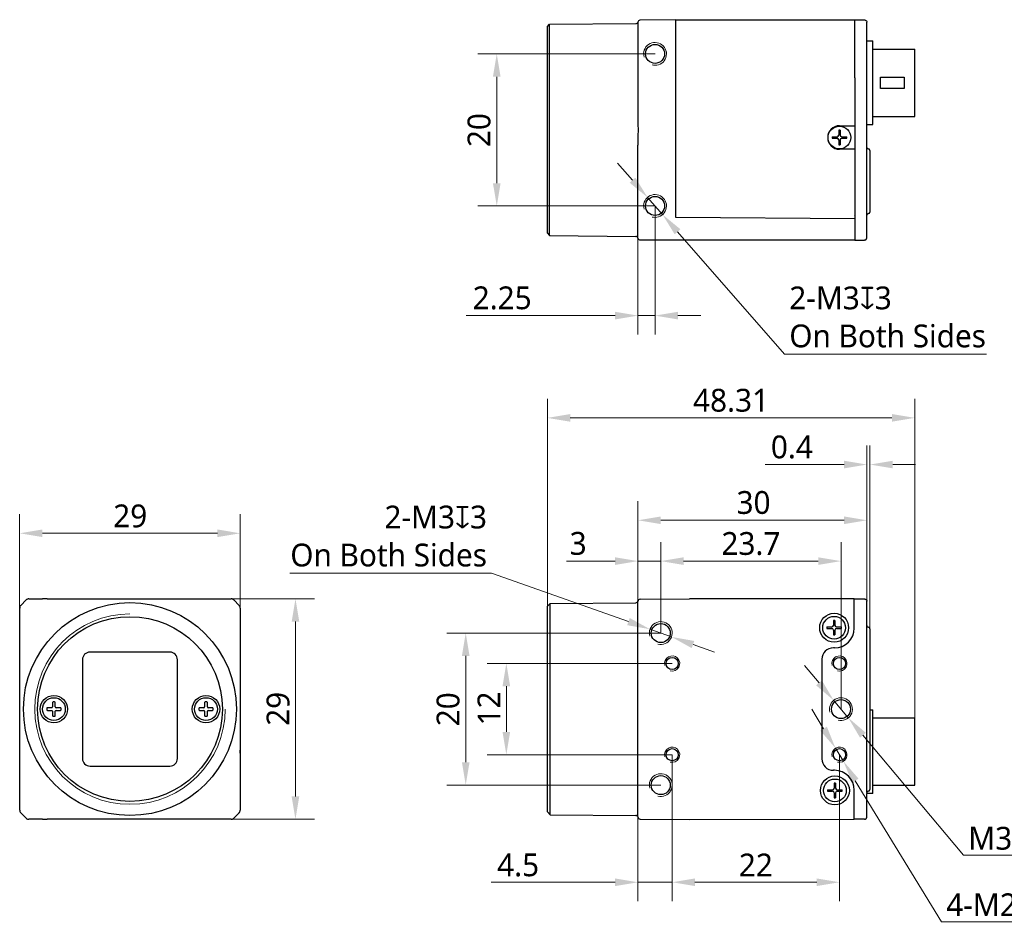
# Model space of a CAD drawing. Header units: millimetres. Extents: x 841 to 1038, y 369 to 494.
# Tile 1 of 2: x 841 to 971, y 375 to 494. Entities that reach past the tile are written whole.
import ezdxf

# ---------------------------------------------------------------- set-up
doc = ezdxf.new("R2010")
doc.units = ezdxf.units.MM
doc.header["$LTSCALE"] = 16.335
doc.header["$PDMODE"] = 3
doc.header["$PDSIZE"] = 8
doc.layers.get('0').update_dxf_attribs({"linetype": 'CONTINUOUS'})
doc.layers.get('Defpoints').update_dxf_attribs({"linetype": 'CONTINUOUS'})
for name, color, linetype in [('00_COMPONENTS', 7, 'CONTINUOUS'), ('51__DRAFT_DIMS', 7, 'CONTINUOUS'), ('ASM_DXF_DIMENSION', 7, 'CONTINUOUS'), ('D-01-35-26-0DXF_CONTINUOUS_LINE', 7, 'CONTINUOUS'), ('D-01-36-26-0DXF_CONTINUOUS_LINE', 7, 'CONTINUOUS')]:
    doc.layers.add(name, color=color, linetype=linetype)
doc.layers.add('AM_5', color=3, linetype='CONTINUOUS', lineweight=25)
doc.styles.get("Standard").update_dxf_attribs({"font": 'Roboto-Regular.ttf'})
doc.dimstyles.new('DIMSTYLE_1', dxfattribs={"dimtxt": 3, "dimasz": 3, "dimexe": 2.5, "dimexo": 0, "dimgap": 0.75, "dimtad": 1, "dimdsep": 46, "dimtxsty": 'STANDARD', "dimblk": '_FILLED', "dimcen": 0.09, "dimclrd": 8, "dimclre": 8, "dimclrt": 7, "dimadec": 0, "dimazin": 0, "dimtp": 0.001, "dimtm": 0.001, "dimtfac": 1, "dimtofl": 0, "dimtmove": 0, "dimatfit": 3, "dimldrblk": '_FILLED', "dimfxl": 1, "dimtolj": 1, "dimlwd": 9, "dimlwe": 9, "dimarcsym": 0})
doc.dimstyles.new('DIMSTYLE_1$0', dxfattribs={"dimtxt": 3, "dimasz": 3, "dimexe": 2.5, "dimexo": 0, "dimgap": 0.75, "dimtad": 1, "dimdsep": 46, "dimtxsty": 'STANDARD', "dimblk": '_FILLED', "dimcen": 0.09, "dimclrd": 8, "dimclre": 8, "dimclrt": 7, "dimadec": 0, "dimazin": 0, "dimtp": 0.001, "dimtm": 0.001, "dimtfac": 1, "dimtofl": 0, "dimtmove": 0, "dimatfit": 3, "dimldrblk": '_FILLED', "dimfxl": 1, "dimtolj": 1, "dimlwd": 9, "dimlwe": 9, "dimarcsym": 0})
doc.dimstyles.new('DIMSTYLE_2', dxfattribs={"dimtxt": 3, "dimasz": 3, "dimexe": 2.5, "dimexo": 0, "dimtad": 1, "dimdec": 3, "dimdsep": 46, "dimtxsty": 'STANDARD', "dimblk": '_FILLED', "dimcen": 0.09, "dimclrd": 8, "dimclre": 8, "dimclrt": 7, "dimadec": 0, "dimazin": 0, "dimtp": 0.001, "dimtm": 0.001, "dimtfac": 1, "dimtdec": 3, "dimtmove": 0, "dimatfit": 2, "dimldrblk": '_FILLED', "dimfxl": 1, "dimtolj": 1, "dimlwd": 9, "dimlwe": 9, "dimarcsym": 0})

# ---------------------------------------------------------------- blocks, each defined once
blk = doc.blocks.new('_FILLED')
at = {"color": 0, "linetype": 'ByBlock'}
blk.add_solid([(0, 0), (-1, 0.167), (-1, -0.167)], dxfattribs=at)
blk = doc.blocks.new('*D146')
at = {"layer": 'D-01-35-26-0DXF_CONTINUOUS_LINE', "color": 8, "linetype": 'Continuous', "lineweight": 9}
for p, q in [((922.62, 417.52), (922.62, 430.69)), ((952.72, 417.54), (952.72, 430.69)), ((925.62, 428.19), (949.72, 428.19))]:
    blk.add_line(p, q, dxfattribs=at)
at = {"layer": 'Defpoints', "color": 0}
for p in [(952.72, 428.19), (922.62, 417.52), (952.72, 417.54)]:
    blk.add_point(p, dxfattribs=at)
at = {"layer": 'D-01-35-26-0DXF_CONTINUOUS_LINE', "color": 8, "linetype": 'ByBlock', "lineweight": 9, "xscale": 3, "yscale": 3, "zscale": 3, "rotation": 180}
blk.add_blockref('_FILLED', (922.62, 428.19), dxfattribs=at)
at = {"layer": 'D-01-35-26-0DXF_CONTINUOUS_LINE', "color": 8, "linetype": 'ByBlock', "lineweight": 9, "xscale": 3, "yscale": 3, "zscale": 3}
blk.add_blockref('_FILLED', (952.72, 428.19), dxfattribs=at)
at = {"layer": 'D-01-35-26-0DXF_CONTINUOUS_LINE', "color": 7, "lineweight": 30, "insert": (937.82, 432.03), "char_height": 3, "attachment_point": 2}
blk.add_mtext('\\A1;30', dxfattribs=at)
blk = doc.blocks.new('*D147')
at = {"layer": '51__DRAFT_DIMS', "color": 8, "lineweight": 9}
for p, q in [((924.87, 489.53), (901.55, 489.53)), ((904.05, 486.53), (904.05, 472.53)), ((924.87, 469.53), (901.55, 469.53))]:
    blk.add_line(p, q, dxfattribs=at)
at = {"layer": 'Defpoints', "color": 0}
for p in [(924.87, 489.53), (904.05, 469.53), (924.87, 469.53)]:
    blk.add_point(p, dxfattribs=at)
at = {"layer": '51__DRAFT_DIMS', "color": 8, "linetype": 'ByBlock', "lineweight": 9, "xscale": 3, "yscale": 3, "zscale": 3}
for p, rotation in [((904.05, 489.53), 90), ((904.05, 469.53), 270)]:
    blk.add_blockref('_FILLED', p, dxfattribs=dict(at, rotation=rotation))
at = {"layer": '51__DRAFT_DIMS', "color": 7, "insert": (900.21, 479.51), "char_height": 3, "attachment_point": 2, "rotation": 90}
blk.add_mtext('\\A1;20', dxfattribs=at)
blk = doc.blocks.new('*D148')
at = {"layer": 'ASM_DXF_DIMENSION', "color": 8, "linetype": 'Continuous', "lineweight": 9}
for p, q in [((921.9, 472.92), (919.93, 475.18)), ((923.88, 470.66), (925.85, 468.4)), ((927.83, 466.15), (941.89, 450.06)), ((968.44, 450.06), (941.89, 450.06))]:
    blk.add_line(p, q, dxfattribs=at)
at = {"layer": 'Defpoints', "color": 0}
for p in [(923.88, 470.66), (925.85, 468.4)]:
    blk.add_point(p, dxfattribs=at)
at = {"layer": 'ASM_DXF_DIMENSION', "color": 8, "linetype": 'ByBlock', "lineweight": 9, "xscale": 3, "yscale": 3, "zscale": 3}
for p, rotation in [((923.88, 470.66), 311.1677166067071), ((925.85, 468.4), 131.1677166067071)]:
    blk.add_blockref('_FILLED', p, dxfattribs=dict(at, rotation=rotation))
at = {"layer": 'ASM_DXF_DIMENSION', "color": 7, "lineweight": 15, "insert": (942.52, 458.94), "char_height": 3, "attachment_point": 1}
blk.add_mtext('\\A1;2-M{\\A1;3\\fgdt|b0|i0|c0|p2;x\\fRoboto|b0|i0|c0|p2;3\\POn Both Sides}', dxfattribs=at)
blk = doc.blocks.new('*D149')
at = {"color": 8, "linetype": 'Continuous', "lineweight": 9}
for p, q in [((924.87, 469.53), (924.87, 452.61)), ((922.62, 467.4), (922.62, 452.61)), ((919.62, 455.11), (900.03, 455.11)), ((922.62, 455.11), (924.87, 455.11)), ((927.87, 455.11), (930.87, 455.11))]:
    blk.add_line(p, q, dxfattribs=at)
at = {"layer": 'Defpoints', "color": 0}
for p in [(924.87, 469.53), (922.62, 467.4), (924.87, 455.11)]:
    blk.add_point(p, dxfattribs=at)
at = {"color": 8, "linetype": 'ByBlock', "lineweight": 9, "xscale": 3, "yscale": 3, "zscale": 3}
blk.add_blockref('_FILLED', (922.62, 455.11), dxfattribs=at)
at = {"color": 8, "linetype": 'ByBlock', "lineweight": 9, "xscale": 3, "yscale": 3, "zscale": 3, "rotation": 180}
blk.add_blockref('_FILLED', (924.87, 455.11), dxfattribs=at)
at = {"color": 7, "lineweight": 30, "insert": (908.64, 458.95), "char_height": 3, "attachment_point": 3}
blk.add_mtext('\\A1;2.25', dxfattribs=at)
blk = doc.blocks.new('*D150')
at = {"color": 8, "linetype": 'Continuous', "lineweight": 9}
for p, q in [((922.62, 417.5), (922.62, 425.32)), ((925.62, 413.36), (925.62, 425.32)), ((919.62, 422.82), (913.21, 422.82)), ((922.62, 422.82), (925.62, 422.82)), ((928.62, 422.82), (931.62, 422.82))]:
    blk.add_line(p, q, dxfattribs=at)
at = {"layer": 'Defpoints', "color": 0}
for p in [(925.62, 422.82), (922.62, 417.5), (925.62, 413.36)]:
    blk.add_point(p, dxfattribs=at)
at = {"color": 8, "linetype": 'ByBlock', "lineweight": 9, "xscale": 3, "yscale": 3, "zscale": 3}
blk.add_blockref('_FILLED', (922.62, 422.82), dxfattribs=at)
at = {"color": 8, "linetype": 'ByBlock', "lineweight": 9, "xscale": 3, "yscale": 3, "zscale": 3, "rotation": 180}
blk.add_blockref('_FILLED', (925.62, 422.82), dxfattribs=at)
at = {"color": 7, "lineweight": 30, "insert": (915.87, 426.65), "char_height": 3, "attachment_point": 3}
blk.add_mtext('\\A1;3', dxfattribs=at)
blk = doc.blocks.new('*D151')
at = {"color": 8, "linetype": 'Continuous', "lineweight": 9}
for p, q in [((927.12, 397.36), (927.12, 378.08)), ((922.62, 390.96), (922.62, 378.08)), ((919.62, 380.58), (903.3, 380.58)), ((922.62, 380.58), (927.12, 380.58)), ((930.12, 380.58), (933.12, 380.58))]:
    blk.add_line(p, q, dxfattribs=at)
at = {"layer": 'Defpoints', "color": 0}
for p in [(927.12, 397.36), (922.62, 390.96), (927.12, 380.58)]:
    blk.add_point(p, dxfattribs=at)
at = {"color": 8, "linetype": 'ByBlock', "lineweight": 9, "xscale": 3, "yscale": 3, "zscale": 3}
blk.add_blockref('_FILLED', (922.62, 380.58), dxfattribs=at)
at = {"color": 8, "linetype": 'ByBlock', "lineweight": 9, "xscale": 3, "yscale": 3, "zscale": 3, "rotation": 180}
blk.add_blockref('_FILLED', (927.12, 380.58), dxfattribs=at)
at = {"color": 7, "lineweight": 30, "insert": (909.62, 384.37), "char_height": 3, "attachment_point": 3}
blk.add_mtext('\\A1;4.5', dxfattribs=at)
blk = doc.blocks.new('*D152')
at = {"layer": '51__DRAFT_DIMS', "color": 8, "lineweight": 9}
for p, q in [((925.62, 413.36), (897.47, 413.36)), ((899.97, 410.36), (899.97, 396.36)), ((925.62, 393.36), (897.47, 393.36))]:
    blk.add_line(p, q, dxfattribs=at)
at = {"layer": 'Defpoints', "color": 0}
for p in [(925.62, 413.36), (899.97, 393.36), (925.62, 393.36)]:
    blk.add_point(p, dxfattribs=at)
at = {"layer": '51__DRAFT_DIMS', "color": 8, "linetype": 'ByBlock', "lineweight": 9, "xscale": 3, "yscale": 3, "zscale": 3}
for p, rotation in [((899.97, 413.36), 90), ((899.97, 393.36), 270)]:
    blk.add_blockref('_FILLED', p, dxfattribs=dict(at, rotation=rotation))
at = {"layer": '51__DRAFT_DIMS', "color": 7, "insert": (896.14, 403.33), "char_height": 3, "attachment_point": 2, "rotation": 90}
blk.add_mtext('\\A1;20', dxfattribs=at)
blk = doc.blocks.new('*D153')
at = {"layer": '51__DRAFT_DIMS', "color": 8, "lineweight": 9}
for p, q in [((927.12, 409.36), (902.81, 409.36)), ((905.31, 400.36), (905.31, 406.36)), ((927.12, 397.36), (902.81, 397.36))]:
    blk.add_line(p, q, dxfattribs=at)
at = {"layer": 'Defpoints', "color": 0}
for p in [(905.31, 409.36), (927.12, 409.36), (927.12, 397.36)]:
    blk.add_point(p, dxfattribs=at)
at = {"layer": '51__DRAFT_DIMS', "color": 8, "linetype": 'ByBlock', "lineweight": 9, "xscale": 3, "yscale": 3, "zscale": 3}
for p, rotation in [((905.31, 409.36), 90), ((905.31, 397.36), 270)]:
    blk.add_blockref('_FILLED', p, dxfattribs=dict(at, rotation=rotation))
at = {"layer": '51__DRAFT_DIMS', "color": 7, "insert": (901.52, 403.44), "char_height": 3, "attachment_point": 2, "rotation": 90}
blk.add_mtext('\\A1;12', dxfattribs=at)
blk = doc.blocks.new('*D154')
at = {"layer": 'ASM_DXF_DIMENSION', "color": 8, "linetype": 'Continuous', "lineweight": 9}
for p, q in [((876.84, 421.24), (903.38, 421.24)), ((921.38, 414.86), (903.38, 421.24)), ((927.03, 412.85), (924.2, 413.86)), ((929.86, 411.85), (932.69, 410.85))]:
    blk.add_line(p, q, dxfattribs=at)
at = {"layer": 'Defpoints', "color": 0}
for p in [(924.2, 413.86), (927.03, 412.85)]:
    blk.add_point(p, dxfattribs=at)
at = {"layer": 'ASM_DXF_DIMENSION', "color": 8, "linetype": 'ByBlock', "lineweight": 9, "xscale": 3, "yscale": 3, "zscale": 3}
for p, rotation in [((924.2, 413.86), 340.4661474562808), ((927.03, 412.85), 160.4661474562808)]:
    blk.add_blockref('_FILLED', p, dxfattribs=dict(at, rotation=rotation))
at = {"layer": 'ASM_DXF_DIMENSION', "color": 7, "lineweight": 15, "insert": (902.76, 430.12), "char_height": 3, "attachment_point": 3}
blk.add_mtext('\\A1;2-M{\\A1;3\\fgdt|b0|i0|c0|p2;x\\fRoboto|b0|i0|c0|p2;3\\POn Both Sides}', dxfattribs=at)
blk = doc.blocks.new('*D155')
at = {"layer": 'ASM_DXF_DIMENSION', "color": 8, "linetype": 'Continuous', "lineweight": 9}
for p, q in [((946.43, 406.81), (944.5, 409.1)), ((948.35, 404.51), (950.28, 402.21)), ((952.21, 399.91), (965.42, 384.14)), ((977.45, 384.14), (965.42, 384.14))]:
    blk.add_line(p, q, dxfattribs=at)
at = {"layer": 'Defpoints', "color": 0}
for p in [(948.35, 404.51), (950.28, 402.21)]:
    blk.add_point(p, dxfattribs=at)
at = {"layer": 'ASM_DXF_DIMENSION', "color": 8, "linetype": 'ByBlock', "lineweight": 9, "xscale": 3, "yscale": 3, "zscale": 3}
for p, rotation in [((948.35, 404.51), 309.9666336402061), ((950.28, 402.21), 129.9666336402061)]:
    blk.add_blockref('_FILLED', p, dxfattribs=dict(at, rotation=rotation))
at = {"layer": 'ASM_DXF_DIMENSION', "color": 7, "lineweight": 15, "insert": (966.05, 387.87), "char_height": 3, "attachment_point": 1}
blk.add_mtext('\\A1;{M3{\\fgdt;x}3}', dxfattribs=at)
blk = doc.blocks.new('*D156')
at = {"layer": 'ASM_DXF_DIMENSION', "color": 8, "linetype": 'Continuous', "lineweight": 9}
for p, q in [((947.03, 400.77), (945.47, 403.33)), ((948.6, 398.21), (949.64, 396.5)), ((951.2, 393.94), (962.53, 375.39)), ((978.33, 375.39), (962.53, 375.39))]:
    blk.add_line(p, q, dxfattribs=at)
at = {"layer": 'Defpoints', "color": 0}
for p in [(948.6, 398.21), (949.64, 396.5)]:
    blk.add_point(p, dxfattribs=at)
at = {"layer": 'ASM_DXF_DIMENSION', "color": 8, "linetype": 'ByBlock', "lineweight": 9, "xscale": 3, "yscale": 3, "zscale": 3}
for p, rotation in [((948.6, 398.21), 301.4143213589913), ((949.64, 396.5), 121.4143213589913)]:
    blk.add_blockref('_FILLED', p, dxfattribs=dict(at, rotation=rotation))
at = {"layer": 'ASM_DXF_DIMENSION', "color": 7, "lineweight": 15, "insert": (963.16, 379.12), "char_height": 3, "attachment_point": 1}
blk.add_mtext('\\A1;{4-M2{\\fgdt;x}3}', dxfattribs=at)
blk = doc.blocks.new('*D157')
at = {"layer": 'AM_5', "color": 8, "linetype": 'ByBlock', "lineweight": 9}
for p, q in [((925.62, 413.36), (925.62, 425.32)), ((949.32, 403.36), (949.32, 425.32)), ((928.62, 422.82), (946.32, 422.82))]:
    blk.add_line(p, q, dxfattribs=at)
at = {"layer": 'Defpoints', "color": 0}
for p in [(949.32, 422.82), (925.62, 413.36), (949.32, 403.36)]:
    blk.add_point(p, dxfattribs=at)
at = {"layer": 'AM_5', "color": 8, "linetype": 'ByBlock', "lineweight": 9, "xscale": 3, "yscale": 3, "zscale": 3, "rotation": 180}
blk.add_blockref('_FILLED', (925.62, 422.82), dxfattribs=at)
at = {"layer": 'AM_5', "color": 8, "linetype": 'ByBlock', "lineweight": 9, "xscale": 3, "yscale": 3, "zscale": 3}
blk.add_blockref('_FILLED', (949.32, 422.82), dxfattribs=at)
at = {"layer": 'AM_5', "color": 7, "insert": (937.47, 425.11), "char_height": 3, "attachment_point": 5}
blk.add_mtext('\\A1;23.7', dxfattribs=at)
blk = doc.blocks.new('*D158')
at = {"layer": 'AM_5', "color": 8, "linetype": 'ByBlock', "lineweight": 9}
for p, q in [((927.12, 397.36), (927.12, 378.08)), ((949.12, 397.36), (949.12, 378.08)), ((930.12, 380.58), (946.12, 380.58))]:
    blk.add_line(p, q, dxfattribs=at)
at = {"layer": 'Defpoints', "color": 0}
for p in [(927.12, 397.36), (949.12, 397.36), (949.12, 380.58)]:
    blk.add_point(p, dxfattribs=at)
at = {"layer": 'AM_5', "color": 8, "linetype": 'ByBlock', "lineweight": 9, "xscale": 3, "yscale": 3, "zscale": 3, "rotation": 180}
blk.add_blockref('_FILLED', (927.12, 380.58), dxfattribs=at)
at = {"layer": 'AM_5', "color": 8, "linetype": 'ByBlock', "lineweight": 9, "xscale": 3, "yscale": 3, "zscale": 3}
blk.add_blockref('_FILLED', (949.12, 380.58), dxfattribs=at)
at = {"layer": 'AM_5', "color": 7, "insert": (938.12, 382.85), "char_height": 3, "attachment_point": 5}
blk.add_mtext('\\A1;22', dxfattribs=at)
blk = doc.blocks.new('*D161')
at = {"color": 8, "lineweight": 9}
for p, q in [((910.71, 416.88), (910.71, 444.16)), ((959.02, 402.18), (959.02, 444.16)), ((913.71, 441.66), (956.02, 441.66))]:
    blk.add_line(p, q, dxfattribs=at)
at = {"layer": 'Defpoints', "color": 0}
for p in [(959.02, 441.66), (910.71, 416.88), (959.02, 402.18)]:
    blk.add_point(p, dxfattribs=at)
at = {"color": 8, "linetype": 'ByBlock', "lineweight": 9, "xscale": 3, "yscale": 3, "zscale": 3, "rotation": 180}
blk.add_blockref('_FILLED', (910.71, 441.66), dxfattribs=at)
at = {"color": 8, "linetype": 'ByBlock', "lineweight": 9, "xscale": 3, "yscale": 3, "zscale": 3}
blk.add_blockref('_FILLED', (959.02, 441.66), dxfattribs=at)
at = {"color": 7, "insert": (934.86, 443.95), "char_height": 3, "attachment_point": 5}
blk.add_mtext('\\A1;48.31', dxfattribs=at)
blk = doc.blocks.new('*D162')
at = {"color": 8, "lineweight": 9}
for p, q in [((952.72, 417.54), (952.72, 438.02)), ((953.12, 413.93), (953.12, 438.02)), ((949.72, 435.52), (939.35, 435.52)), ((956.12, 435.52), (959.12, 435.52))]:
    blk.add_line(p, q, dxfattribs=at)
at = {"layer": 'Defpoints', "color": 0}
for p in [(953.12, 435.52), (952.72, 417.54), (953.12, 413.93)]:
    blk.add_point(p, dxfattribs=at)
at = {"color": 8, "linetype": 'ByBlock', "lineweight": 9, "xscale": 3, "yscale": 3, "zscale": 3}
blk.add_blockref('_FILLED', (952.72, 435.52), dxfattribs=at)
at = {"color": 8, "linetype": 'ByBlock', "lineweight": 9, "xscale": 3, "yscale": 3, "zscale": 3, "rotation": 180}
blk.add_blockref('_FILLED', (953.12, 435.52), dxfattribs=at)
at = {"color": 7, "insert": (942.86, 437.81), "char_height": 3, "attachment_point": 5}
blk.add_mtext('\\A1;0.4', dxfattribs=at)
blk = doc.blocks.new('*D163')
at = {"layer": 'D-01-35-26-0DXF_CONTINUOUS_LINE', "color": 8, "linetype": 'Continuous', "lineweight": 9}
for p, q in [((841.31, 415.76), (841.31, 428.98)), ((870.31, 416.65), (870.31, 428.98)), ((867.31, 426.48), (844.31, 426.48))]:
    blk.add_line(p, q, dxfattribs=at)
at = {"layer": 'Defpoints', "color": 0}
for p in [(841.31, 426.48), (841.31, 415.76), (870.31, 416.65)]:
    blk.add_point(p, dxfattribs=at)
at = {"layer": 'D-01-35-26-0DXF_CONTINUOUS_LINE', "color": 8, "linetype": 'ByBlock', "lineweight": 9, "xscale": 3, "yscale": 3, "zscale": 3}
for p, rotation in [((841.31, 426.48), 179.9999999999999), ((870.31, 426.48), 359.9999999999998)]:
    blk.add_blockref('_FILLED', p, dxfattribs=dict(at, rotation=rotation))
at = {"layer": 'D-01-35-26-0DXF_CONTINUOUS_LINE', "color": 7, "lineweight": 30, "insert": (855.85, 430.27), "char_height": 3, "attachment_point": 2}
blk.add_mtext('\\A1;29', dxfattribs=at)
blk = doc.blocks.new('*D164')
at = {"layer": 'D-01-35-26-0DXF_CONTINUOUS_LINE', "color": 8, "linetype": 'Continuous', "lineweight": 9}
for p, q in [((869.11, 417.86), (880.08, 417.86)), ((877.58, 414.86), (877.58, 391.86)), ((869.11, 388.86), (880.08, 388.86))]:
    blk.add_line(p, q, dxfattribs=at)
at = {"layer": 'Defpoints', "color": 0}
for p in [(869.11, 417.86), (869.11, 388.86), (877.58, 388.86)]:
    blk.add_point(p, dxfattribs=at)
at = {"layer": 'D-01-35-26-0DXF_CONTINUOUS_LINE', "color": 8, "linetype": 'ByBlock', "lineweight": 9, "xscale": 3, "yscale": 3, "zscale": 3}
for p, rotation in [((877.58, 417.86), 90), ((877.58, 388.86), 270)]:
    blk.add_blockref('_FILLED', p, dxfattribs=dict(at, rotation=rotation))
at = {"layer": 'D-01-35-26-0DXF_CONTINUOUS_LINE', "color": 7, "lineweight": 30, "insert": (873.78, 403.39), "char_height": 3, "attachment_point": 2, "rotation": 90}
blk.add_mtext('\\A1;29', dxfattribs=at)

msp = doc.modelspace()

# ---------------------------------------------------------------- linework, layer by layer
at = {"layer": '00_COMPONENTS'}
for p, q in [((922.6248, 493.7603), (922.6249, 493.7608)), ((949.0168, 479.4838), (949.0168, 478.8326)), ((949.2168, 479.4838), (949.2168, 478.8326)), ((948.1655, 478.6326), (948.8168, 478.6326)), ((948.1655, 478.4326), (948.8168, 478.4326)), ((949.0168, 478.2326), (949.0168, 477.5813)), ((949.2168, 478.2326), (949.2168, 477.5813)), ((949.4168, 478.6326), (950.0681, 478.6326)), ((949.4168, 478.4326), (950.0681, 478.4326)), ((951.1168, 468.3626), (951.116, 468.2718)), ((922.6163, 465.3315), (922.6164, 465.3257)), ((922.6168, 465.3415), (922.6168, 465.3473)), ((864.3649, 417.8321), (864.3649, 417.8322)), ((948.3168, 415.0075), (948.3168, 414.3562)), ((948.5168, 415.0075), (948.5168, 414.3562)), ((947.4655, 414.1562), (948.1168, 414.1562)), ((947.4655, 413.9562), (948.1168, 413.9562)), ((948.3168, 413.7562), (948.3168, 413.1049)), ((948.5168, 413.7562), (948.5168, 413.1049)), ((948.7168, 414.1562), (949.3681, 414.1562)), ((948.7168, 413.9562), (949.3681, 413.9562)), ((845.6349, 404.2024), (845.6349, 403.6362)), ((845.9949, 403.6362), (845.9949, 404.2024)), ((865.6349, 404.2024), (865.6349, 403.6362)), ((865.9949, 403.6362), (865.9949, 404.2024)), ((845.5349, 403.5362), (844.9687, 403.5362)), ((844.9687, 403.1762), (845.5349, 403.1762)), ((845.6349, 403.0762), (845.6349, 402.51)), ((845.9949, 403.6362), (846.024, 403.6362)), ((845.9949, 402.51), (845.9949, 403.0762)), ((846.6611, 403.5362), (846.0949, 403.5362)), ((846.0949, 403.1762), (846.6611, 403.1762)), ((865.5349, 403.5362), (864.9687, 403.5362)), ((864.9687, 403.1762), (865.5349, 403.1762)), ((865.6349, 403.0762), (865.6349, 402.51)), ((865.9949, 402.51), (865.9949, 403.0762)), ((866.6611, 403.5362), (866.0949, 403.5362)), ((866.0949, 403.1762), (866.6611, 403.1762)), ((947.5655, 392.7562), (948.2168, 392.7562)), ((947.5655, 392.5562), (948.2168, 392.5562)), ((948.4168, 393.6075), (948.4168, 392.9562)), ((948.4168, 392.3562), (948.4168, 391.7049)), ((948.6168, 393.6075), (948.6168, 392.9562)), ((948.6168, 392.3562), (948.6168, 391.7049)), ((948.8168, 392.7562), (949.4681, 392.7562)), ((948.8168, 392.5562), (949.4681, 392.5562)), ((847.2649, 388.8803), (847.2649, 388.8802))]:
    msp.add_line(p, q, dxfattribs=at)
for centre, radius, start, end in [((922.9262, 493.6897), 0.3096, 168.591806, 169.235163), ((949.1168, 475.5306), 3.9545, 88.551064, 91.448936), ((952.1192, 478.5326), 3.955, 178.551151, 181.448849), ((948.8168, 478.8326), 0.2, 270, 0), ((948.8168, 478.2326), 0.2, 0, 90), ((949.4168, 478.8326), 0.2, 180, 270), ((949.4168, 478.2326), 0.2, 90, 180), ((946.1143, 478.5326), 3.955, 358.551151, 1.448849), ((949.1168, 481.5345), 3.9545, 268.551064, 271.448936), ((922.3314, 465.3325), 0.2854, 0.005766, 2.945615), ((869.1074, 417.3536), 0.5027, 75.033075, 89.959707), ((869.1073, 417.3557), 0.5007, 55.034134, 59.973803), ((869.1069, 417.355), 0.5015, 45.024712, 55.043164), ((869.8137, 416.6482), 0.5015, 34.963589, 44.975313), ((869.8122, 416.6488), 0.5027, 0.04029, 14.966887), ((948.1168, 414.3562), 0.2, 270, 0), ((948.4168, 411.0542), 3.9545, 88.551064, 91.448936), ((948.7168, 414.3562), 0.2, 180, 270), ((951.4192, 414.0562), 3.955, 178.551151, 181.448849), ((948.1168, 413.7562), 0.2, 0, 90), ((948.4168, 417.0582), 3.9545, 268.551064, 271.448936), ((948.7168, 413.7562), 0.2, 90, 180), ((945.4143, 414.0562), 3.955, 358.551151, 1.448849), ((845.7349, 404.2024), 0.1, 95.400537, 180), ((845.8149, 403.3562), 0.95, 84.599463, 95.400537), ((845.8949, 404.2024), 0.1, 0, 84.599463), ((865.7349, 404.2024), 0.1, 95.400537, 180), ((865.8149, 403.3562), 0.95, 84.599463, 95.400537), ((865.8949, 404.2024), 0.1, 0, 84.599463), ((845.8149, 403.3562), 0.95, 174.599463, 185.400537), ((844.9687, 403.4362), 0.1, 90, 174.599463), ((844.9687, 403.2762), 0.1, 185.400537, 270), ((845.5349, 403.6362), 0.1, 270, 0), ((845.5349, 403.0762), 0.1, 0, 90), ((846.0949, 403.6362), 0.1, 180, 270), ((846.0949, 403.0762), 0.1, 90, 180), ((846.6611, 403.4362), 0.1, 5.400537, 90), ((846.6611, 403.2762), 0.1, 270, 354.599463), ((845.8149, 403.3562), 0.95, 354.599463, 5.400537), ((865.8149, 403.3562), 0.95, 174.599463, 185.400537), ((864.9687, 403.4362), 0.1, 90, 174.599463), ((864.9687, 403.2762), 0.1, 185.400537, 270), ((865.5349, 403.6362), 0.1, 270, 0), ((865.5349, 403.0762), 0.1, 0, 90), ((866.0949, 403.6362), 0.1, 180, 270), ((866.0949, 403.0762), 0.1, 90, 180), ((866.6611, 403.4362), 0.1, 5.400537, 90), ((866.6611, 403.2762), 0.1, 270, 354.599463), ((865.8149, 403.3562), 0.95, 354.599463, 5.400537), ((845.7349, 402.51), 0.1, 180, 264.599463), ((845.8149, 403.3562), 0.95, 264.599463, 275.400537), ((845.8949, 402.51), 0.1, 275.400537, 0), ((865.7349, 402.51), 0.1, 180, 264.599463), ((865.8149, 403.3562), 0.95, 264.599463, 275.400537), ((865.8949, 402.51), 0.1, 275.400537, 0), ((951.5192, 392.6562), 3.955, 178.551151, 181.448849), ((948.2168, 392.9562), 0.2, 270, 0), ((948.2168, 392.3562), 0.2, 0, 90), ((948.5168, 389.6542), 3.9545, 88.551064, 91.448936), ((948.8168, 392.9562), 0.2, 180, 270), ((948.8168, 392.3562), 0.2, 90, 180), ((945.5143, 392.6562), 3.955, 358.551151, 1.448849), ((948.5168, 395.6582), 3.9545, 268.551064, 271.448936)]:
    msp.add_arc(centre, radius, start, end, dxfattribs=at)
msp.add_ellipse((870.3114, 397.5562), major_axis=(0, -0.4), ratio=0.00872687, start_param=-4.71238898, end_param=-3.14159265, dxfattribs=at)
msp.add_open_spline([(922.6175, 465.3431), (922.6172, 465.3438), (922.6169, 465.3452), (922.6168, 465.3466), (922.6168, 465.3473)], degree=3, knots=[0, 0, 0, 0, 0.49871374, 1, 1, 1, 1], dxfattribs=at)
at = {"layer": 'D-01-35-26-0DXF_CONTINUOUS_LINE', "linetype": 'Continuous', "lineweight": 30}
for p, q in [((910.7068, 493.1234), (911.0068, 493.4266)), ((911.0068, 493.4266), (922.3356, 493.5301)), ((911.0068, 465.6385), (911.0068, 493.4266)), ((927.6168, 494.0326), (922.911, 493.9915)), ((927.6168, 468.6593), (927.6168, 494.0326)), ((927.6168, 494.0326), (951.1168, 494.0326)), ((951.1168, 494.0326), (952.4257, 494.0211)), ((951.1168, 486.3909), (951.1168, 494.0326)), ((952.7174, 465.3504), (952.7168, 493.6957)), ((910.7068, 465.9417), (910.7068, 493.1234)), ((952.7168, 491.2325), (953.5168, 491.2324)), ((953.5168, 480.2326), (953.5168, 491.2324)), ((953.5168, 490.1575), (959.0168, 490.1575)), ((959.0168, 481.3075), (959.0168, 490.1575)), ((951.1168, 486.3909), (951.1168, 481.6743)), ((954.5168, 486.4825), (957.6168, 486.4825)), ((954.5168, 484.9825), (954.5168, 486.4825)), ((957.6168, 486.4825), (957.6168, 484.9825)), ((957.6168, 484.9825), (954.5168, 484.9825)), ((951.1168, 481.6743), (951.1168, 468.3626)), ((953.5168, 481.3075), (959.0168, 481.3075)), ((949.1168, 480.0826), (951.1168, 480.0826)), ((952.7168, 480.2325), (953.5168, 480.2326)), ((922.6168, 465.3326), (922.6168, 477.5479)), ((951.1168, 476.9826), (949.1168, 476.9826)), ((953.1168, 476.8326), (953.1168, 468.7326)), ((927.6168, 468.0326), (927.6168, 468.6593)), ((951.1168, 467.8275), (927.6168, 468.0326)), ((951.1168, 468.3626), (951.1168, 465.0326)), ((910.7068, 465.9417), (911.0068, 465.6385)), ((911.0068, 465.6385), (922.3274, 465.5351)), ((951.1168, 465.0326), (922.9168, 465.0326)), ((951.1168, 465.0326), (952.4251, 465.044)), ((952.4038, 465.056), (952.4178, 465.0561)), ((952.4182, 465.0561), (952.417, 465.0561)), ((952.4178, 465.0561), (952.4264, 465.0562)), ((842.1685, 417.7098), (841.4613, 417.0027)), ((842.522, 417.8562), (844.3149, 417.8562)), ((844.9416, 417.8562), (844.3149, 417.8562)), ((844.9416, 417.8562), (869.1078, 417.8562)), ((869.4613, 417.7098), (870.1685, 417.0027)), ((910.7068, 416.8764), (911.0768, 417.2503)), ((911.0768, 417.2503), (922.3356, 417.3538)), ((911.0768, 389.4622), (911.0768, 417.2503)), ((922.6168, 389.2075), (922.6168, 417.5152)), ((922.6249, 417.5845), (922.6213, 417.5672)), ((922.6239, 417.5803), (922.6233, 417.5776)), ((922.6244, 417.5824), (922.6237, 417.579)), ((922.6242, 417.5816), (922.6248, 417.5843)), ((922.6246, 417.5834), (922.6248, 417.5843)), ((922.9142, 417.8152), (929.3942, 417.8717)), ((951.0668, 417.8562), (929.3942, 417.8717)), ((951.0668, 417.8562), (951.1168, 417.8562)), ((951.0668, 414.0062), (951.0668, 417.8562)), ((951.1168, 417.8562), (952.4218, 417.8391)), ((952.4207, 417.8391), (952.4156, 417.8392)), ((952.4207, 417.8391), (952.4212, 417.8391)), ((952.4231, 417.8391), (952.4265, 417.839)), ((952.4889, 417.8304), (952.507, 417.8253)), ((952.507, 417.8253), (952.5229, 417.8198)), ((952.6915, 417.6597), (952.695, 417.6513)), ((952.7063, 417.6178), (952.7086, 417.6087)), ((952.7151, 417.571), (952.7159, 417.5627)), ((952.7154, 417.5672), (952.7157, 417.5647)), ((952.7162, 417.5575), (952.7164, 417.5542)), ((952.7163, 417.545), (952.7162, 417.5378)), ((952.7164, 417.555), (952.7164, 417.5545)), ((952.7164, 417.5545), (952.7164, 417.5544)), ((952.7168, 392.406), (952.7168, 417.5403)), ((841.3149, 390.0633), (841.3149, 416.6491)), ((870.3149, 416.6491), (870.3149, 397.8679)), ((910.7068, 389.836), (910.7068, 416.8764)), ((953.1168, 413.9312), (953.1168, 392.7812)), ((861.0649, 410.8562), (850.5649, 410.8562)), ((948.4668, 411.4062), (948.3168, 411.4062)), ((849.5649, 409.8562), (849.5649, 396.8562)), ((862.0649, 396.8562), (862.0649, 409.8562)), ((946.8168, 409.9062), (946.8168, 396.8062)), ((953.1168, 403.2562), (953.5168, 403.2562)), ((953.5168, 392.2562), (953.5168, 403.2562)), ((959.0168, 402.1812), (953.5168, 402.1812)), ((959.0168, 393.3312), (959.0168, 402.1812)), ((870.3149, 397.8129), (870.3149, 390.0633)), ((850.5649, 395.8562), (861.0649, 395.8562)), ((948.4668, 395.3062), (948.3168, 395.3062)), ((951.0668, 388.8562), (951.0668, 392.7062)), ((952.7168, 392.406), (952.7168, 392.2562)), ((953.5168, 393.3312), (959.0168, 393.3312)), ((953.5168, 392.2562), (952.7168, 392.2562)), ((952.7168, 389.1739), (952.7168, 392.2562)), ((910.7068, 389.836), (911.0768, 389.4622)), ((841.4613, 389.7098), (842.1685, 389.0027)), ((842.134, 389.0378), (842.1335, 389.0376)), ((844.3149, 388.8562), (842.522, 388.8562)), ((844.3149, 388.8562), (844.9416, 388.8562)), ((869.1078, 388.8562), (844.9416, 388.8562)), ((870.1685, 389.7098), (869.4613, 389.0027)), ((911.0768, 389.4622), (922.3356, 389.3587)), ((922.6248, 389.1281), (922.6213, 389.1453)), ((922.6213, 389.1453), (922.6248, 389.1282)), ((922.6239, 389.1321), (922.6233, 389.1349)), ((922.6242, 389.1308), (922.6247, 389.1287)), ((922.6246, 389.129), (922.6249, 389.128)), ((922.9142, 388.8973), (929.3942, 388.8407)), ((929.3942, 388.8407), (951.0668, 388.8562)), ((951.1168, 388.8562), (951.0668, 388.8562)), ((952.4231, 388.8733), (951.1168, 388.8562)), ((952.4207, 388.8733), (952.4156, 388.8733)), ((952.4207, 388.8733), (952.4212, 388.8733)), ((952.4231, 388.8733), (952.4265, 388.8734)), ((952.4889, 388.8821), (952.507, 388.8872)), ((952.507, 388.8872), (952.5229, 388.8927)), ((952.6915, 389.0528), (952.695, 389.0611)), ((952.7063, 389.0946), (952.7086, 389.1037)), ((952.7151, 389.1414), (952.7159, 389.1497)), ((952.7154, 389.1453), (952.7157, 389.1478)), ((952.7163, 389.1674), (952.7162, 389.1746)), ((952.7162, 389.1549), (952.7164, 389.1582)), ((952.7164, 389.1579), (952.7164, 389.158)), ((952.7164, 389.1575), (952.7164, 389.1579))]:
    msp.add_line(p, q, dxfattribs=at)
msp.add_lwpolyline([(922.6171, 493.6915, 0.01175048), (922.6168, 493.6771), (922.6168, 481.5172)], format="xyb", dxfattribs=at)
for points in [[(952.4264, 465.0562), (952.4294, 465.0563), (952.4335, 465.0564), (952.4378, 465.0566), (952.4419, 465.0568), (952.4463, 465.0571), (952.4507, 465.0575), (952.4552, 465.058), (952.4597, 465.0585), (952.4643, 465.0591), (952.469, 465.0598), (952.4737, 465.0606), (952.4784, 465.0615), (952.4832, 465.0624), (952.488, 465.0635), (952.4928, 465.0646), (952.4977, 465.0659), (952.5025, 465.0672)], [(952.5025, 465.0672), (952.5074, 465.0686), (952.5123, 465.0701), (952.5172, 465.0717), (952.5221, 465.0734)], [(952.5221, 465.0734), (952.527, 465.0752), (952.5319, 465.0771), (952.5368, 465.0791), (952.5417, 465.0812), (952.5467, 465.0835), (952.5516, 465.0858), (952.5566, 465.0883), (952.5616, 465.0909), (952.5666, 465.0936), (952.5716, 465.0965), (952.5766, 465.0995), (952.5816, 465.1026), (952.5866, 465.1059), (952.5916, 465.1093), (952.5966, 465.1128), (952.6016, 465.1165), (952.6065, 465.1204), (952.6114, 465.1244), (952.6162, 465.1285), (952.621, 465.1327), (952.6257, 465.1371), (952.6304, 465.1416), (952.6349, 465.1462), (952.6395, 465.151), (952.6439, 465.1559), (952.6482, 465.1609), (952.6525, 465.1661), (952.6566, 465.1714), (952.6607, 465.1768), (952.6647, 465.1824), (952.6685, 465.1881), (952.6723, 465.1939), (952.6759, 465.1998), (952.6794, 465.2058), (952.6828, 465.212), (952.6861, 465.2183), (952.6892, 465.2247), (952.6922, 465.2312), (952.695, 465.2379), (952.6977, 465.2446), (952.7003, 465.2514), (952.7027, 465.2584), (952.7049, 465.2654), (952.7069, 465.2725), (952.7088, 465.2798), (952.7105, 465.2871), (952.7121, 465.2945), (952.7134, 465.3019), (952.7146, 465.3095), (952.7155, 465.317), (952.7163, 465.3243), (952.7168, 465.3313), (952.7172, 465.338), (952.7173, 465.3439), (952.7174, 465.3489), (952.7174, 465.3504)], [(922.6213, 417.567), (922.6221, 417.5715), (922.6229, 417.5757), (922.6237, 417.579)], [(922.6226, 417.5742), (922.6218, 417.5701), (922.6213, 417.5671)], [(952.4207, 417.8391), (952.4392, 417.8383), (952.4652, 417.8352), (952.4889, 417.8304)], [(952.5229, 417.8198), (952.5372, 417.814), (952.5497, 417.8081), (952.5607, 417.8024), (952.5712, 417.7964), (952.5815, 417.7899), (952.5914, 417.7831), (952.6007, 417.7762), (952.6094, 417.7692), (952.6175, 417.7622), (952.6252, 417.7549)], [(952.5312, 417.8165), (952.5355, 417.8147), (952.5435, 417.8111), (952.555, 417.8054), (952.5711, 417.7964), (952.59, 417.7841), (952.6074, 417.7708), (952.622, 417.758), (952.6352, 417.7448), (952.6472, 417.7312), (952.6579, 417.7177), (952.6674, 417.704), (952.6763, 417.6897), (952.6845, 417.6746), (952.6919, 417.6589), (952.6984, 417.6426)], [(952.6271, 417.7535), (952.6435, 417.7361), (952.6574, 417.7187), (952.6692, 417.7018), (952.6788, 417.6858), (952.6866, 417.6707), (952.6934, 417.6558), (952.6991, 417.6411), (952.7038, 417.6268)], [(952.6396, 417.74), (952.6463, 417.7324), (952.6526, 417.7246), (952.6586, 417.7167), (952.6642, 417.7088), (952.6695, 417.7008)], [(952.6745, 417.6927), (952.6792, 417.6846), (952.6836, 417.6763), (952.6877, 417.668)], [(952.6982, 417.643), (952.7012, 417.6346), (952.7039, 417.6262), (952.7063, 417.6178)], [(952.7038, 417.6268), (952.7078, 417.6126), (952.7111, 417.5977)], [(952.709, 417.6069), (952.7117, 417.5944), (952.7137, 417.5821)], [(952.7109, 417.5985), (952.7129, 417.5875), (952.7133, 417.5842)], [(952.7111, 417.5977), (952.7136, 417.5831), (952.7152, 417.5702)], [(952.7152, 417.5702), (952.7162, 417.5574), (952.7167, 417.545), (952.7168, 417.5385)], [(952.7157, 417.5647), (952.7165, 417.5529), (952.7167, 417.5446)], [(922.6213, 389.1454), (922.6221, 389.141), (922.6229, 389.1368), (922.6237, 389.1334), (922.6244, 389.13)], [(922.6226, 389.1382), (922.6218, 389.1423), (922.6213, 389.1453)], [(952.4207, 388.8733), (952.4392, 388.8741), (952.4652, 388.8772), (952.4889, 388.8821)], [(952.5229, 388.8927), (952.5372, 388.8985), (952.5497, 388.9043), (952.5607, 388.91), (952.5712, 388.916), (952.5815, 388.9225), (952.5914, 388.9293), (952.6007, 388.9363), (952.6094, 388.9432), (952.6175, 388.9503), (952.6252, 388.9575)], [(952.5312, 388.896), (952.5355, 388.8978), (952.5435, 388.9013), (952.555, 388.907), (952.5711, 388.916), (952.59, 388.9284), (952.6074, 388.9416), (952.622, 388.9544), (952.6352, 388.9676), (952.6472, 388.9812), (952.6579, 388.9948), (952.6674, 389.0084), (952.6763, 389.0227), (952.6845, 389.0379), (952.6919, 389.0536), (952.6984, 389.0698)], [(952.6271, 388.959), (952.6435, 388.9764), (952.6574, 388.9937), (952.6692, 389.0107), (952.6788, 389.0267), (952.6866, 389.0418), (952.6934, 389.0566), (952.6991, 389.0713), (952.7038, 389.0857)], [(952.6396, 388.9724), (952.6463, 388.9801), (952.6526, 388.9878), (952.6586, 388.9957), (952.6642, 389.0036), (952.6695, 389.0117)], [(952.6745, 389.0197), (952.6792, 389.0279), (952.6836, 389.0361), (952.6877, 389.0444)], [(952.6982, 389.0694), (952.7012, 389.0779), (952.7039, 389.0862), (952.7063, 389.0946)], [(952.7038, 389.0857), (952.7078, 389.0998), (952.7111, 389.1147)], [(952.709, 389.1056), (952.7117, 389.1181), (952.7137, 389.1303)], [(952.7109, 389.114), (952.7129, 389.125), (952.7133, 389.1283)], [(952.7111, 389.1147), (952.7136, 389.1294), (952.7152, 389.1423)], [(952.7152, 389.1423), (952.7162, 389.155), (952.7167, 389.1674), (952.7168, 389.1739)], [(952.7157, 389.1478), (952.7165, 389.1596), (952.7167, 389.1678)]]:
    msp.add_lwpolyline(points, dxfattribs=at)
for centre, radius in [((924.8668, 489.5326), 1.25), ((949.1168, 478.5326), 1.5), ((924.8668, 469.5326), 1.25), ((855.8149, 403.3562), 14), ((948.4168, 414.0562), 1.9), ((855.8149, 403.3562), 12.15), ((925.6168, 413.3562), 1.25), ((948.4168, 414.0562), 1.5), ((927.1168, 409.3562), 0.8), ((949.1168, 409.3562), 0.8), ((845.8149, 403.3562), 1.8), ((845.8149, 403.3562), 1.5), ((865.8149, 403.3562), 1.8), ((865.8149, 403.3562), 1.5), ((949.3168, 403.3562), 1.25), ((927.1168, 397.3562), 0.8), ((949.1168, 397.3562), 0.8), ((925.6168, 393.3562), 1.25), ((948.5168, 392.6562), 1.9), ((948.5168, 392.6562), 1.5)]:
    msp.add_circle(centre, radius, dxfattribs=at)
for centre, radius, start, end in [((922.333, 493.8301), 0.3, 270.5, 346.647717), ((949.1168, 478.5326), 1.55, 90.00003, 270), ((952.9168, 477.2326), 0.2, 180, 270), ((952.9168, 476.8326), 0.2, 0, 90), ((952.9168, 468.7326), 0.2, 270, 0), ((952.9168, 468.3326), 0.2, 90, 180), ((922.3247, 465.2351), 0.3, 14.811149, 89.5), ((841.8149, 416.6491), 0.5, 135, 180), ((842.522, 417.3563), 0.4999, 89.994628, 135.003217), ((842.5238, 417.3534), 0.5033, 113.50677, 126.921415), ((869.1078, 417.3562), 0.5, 45, 90), ((869.1083, 417.3574), 0.4987, 59.982819, 64.985146), ((869.8149, 416.6491), 0.5, 0, 45), ((869.8147, 416.6488), 0.5003, 28.988703, 34.973501), ((922.333, 417.6538), 0.3, 270.5, 346.647783), ((922.9168, 417.5152), 0.3, 90.5, 180), ((922.9164, 417.5152), 0.2997, 170.015265, 180.005781), ((922.9175, 417.5152), 0.3007, 178.029562, 180.002594), ((922.9172, 417.5152), 0.3004, 170.03587, 178.017824), ((841.8183, 416.6484), 0.5034, 158.429142, 172.013133), ((869.8158, 416.6495), 0.499, 24.716341, 28.978215), ((948.4668, 414.0062), 2.6, 270, 0), ((952.9168, 414.3312), 0.2, 180, 270), ((952.9168, 413.9312), 0.2, 0, 90), ((850.5649, 409.8562), 1, 90, 180), ((861.0649, 409.8562), 1, 0, 90), ((948.3168, 409.9062), 1.5, 90, 180), ((850.5649, 396.8562), 1, 180, 270), ((861.0649, 396.8562), 1, 270, 0), ((948.3168, 396.8062), 1.5, 180, 270), ((948.4668, 392.7062), 2.6, 0, 90), ((952.9168, 392.3812), 0.2, 90, 180), ((952.9168, 392.7812), 0.2, 270, 0), ((841.8149, 390.0633), 0.5, 180, 225), ((841.8185, 390.0641), 0.5036, 187.497384, 201.568173), ((869.8149, 390.0633), 0.5, 315, 0), ((869.8137, 390.0643), 0.5015, 315.024711, 325.043176), ((869.8144, 390.0638), 0.5007, 325.034147, 329.973832), ((869.8161, 390.0628), 0.4987, 329.982848, 334.985188), ((869.8122, 390.0637), 0.5027, 345.033113, 359.95971), ((842.5209, 389.3552), 0.4985, 225.007864, 230.022361), ((842.522, 389.356), 0.4998, 225, 270.005409), ((842.524, 389.3593), 0.5036, 232.32585, 246.48911), ((869.1078, 389.3562), 0.5, 270, 315), ((869.1074, 389.3589), 0.5027, 270.04029, 284.966908), ((869.1082, 389.3553), 0.499, 294.710779, 298.971974), ((869.1075, 389.3564), 0.5003, 298.982473, 304.973502), ((869.1069, 389.3574), 0.5015, 304.963589, 314.975313), ((922.333, 389.0587), 0.3, 13.352217, 89.5), ((922.9184, 389.1972), 0.3016, 179.996738, 181.994019), ((922.9166, 389.1972), 0.2998, 179.995926, 269.5)]:
    msp.add_arc(centre, radius, start, end, dxfattribs=at)
for points, knots in [([(922.8479, 493.9803), (922.7855, 493.963), (922.6687, 493.8869), (922.6202, 493.7562), (922.6171, 493.6915)], [0, 0, 0, 0, 0.50025921, 1, 1, 1, 1]), ([(952.5115, 493.9892), (952.5704, 493.9674), (952.6771, 493.8856), (952.7168, 493.7572), (952.7168, 493.6945)], [0, 0, 0, 0, 0.5005752, 1, 1, 1, 1]), ([(922.6168, 481.5172), (922.6168, 480.8557), (922.633, 479.5326), (922.6168, 478.2094), (922.6168, 477.5479)], [0, 0, 0, 0, 0.49999986, 1, 1, 1, 1]), ([(922.8502, 465.0433), (922.7859, 465.0606), (922.6656, 465.1393), (922.6181, 465.275), (922.6168, 465.3415)], [0, 0, 0, 0, 0.50032783, 1, 1, 1, 1])]:
    msp.add_open_spline(points, degree=3, knots=knots, dxfattribs=at)
for points in [[(922.9286, 493.9916), (922.9014, 493.9914), (922.8741, 493.9875), (922.8479, 493.9803)], [(952.4049, 494.0091), (952.4411, 494.0088), (952.4776, 494.0018), (952.5115, 493.9892)], [(922.9315, 465.0326), (922.9042, 465.0326), (922.8766, 465.0363), (922.8502, 465.0433)]]:
    msp.add_open_spline(points, degree=3, dxfattribs=at)
at = {"layer": 'D-01-36-26-0DXF_CONTINUOUS_LINE', "linetype": 'Continuous', "lineweight": 15}
for centre, radius, start, end in [((924.8667, 489.5326), 1.4999, 270, 195.960245), ((924.8673, 489.5381), 1.5055, 255.59615, 269.978647), ((924.8667, 469.5326), 1.4999, 270, 195.960245), ((924.8673, 469.5381), 1.5055, 255.59615, 269.978647), ((855.8149, 403.3562), 12.52, 90, 0), ((925.6168, 413.3562), 1.5, 255, 195), ((927.1168, 409.3562), 1, 255, 195), ((949.1168, 409.3562), 1, 255, 195), ((949.3168, 403.3562), 1.5, 255, 195), ((927.1168, 397.3562), 1, 255, 195), ((949.1168, 397.3562), 1, 255, 195), ((925.6168, 393.3562), 1.5, 255, 195)]:
    msp.add_arc(centre, radius, start, end, dxfattribs=at)

# ---------------------------------------------------------------- dimensions: what is measured, and where the dimension line sits
at = {"linetype": 'Continuous', "lineweight": 30}
for base, p1, p2, picture, middle in [((924.8668, 455.1143), (922.6168, 467.4031), (924.8668, 469.5326), '*D149', (904.7118, 455.1143)), ((925.6168, 422.8159), (922.6168, 417.505), (925.6168, 413.3562), '*D150', (914.9159, 422.8159)), ((927.1168, 380.5773), (922.6168, 390.9557), (927.1168, 397.3562), '*D151', (906.8375, 380.5773))]:
    dim = msp.add_linear_dim(base=base, p1=p1, p2=p2, dimstyle='DIMSTYLE_1', override={"dimtofl": 1}, dxfattribs=at)
    dim.commit()
    dim.dimension.update_dxf_attribs({"geometry": picture, "text_midpoint": middle, "dimtype": 160})
dim = msp.add_linear_dim(base=(959.0168, 441.6558), p1=(910.7068, 416.8764), p2=(959.0168, 402.1812), dimstyle='DIMSTYLE_1$0', override={"dimarcsym": 1})
dim.commit()
dim.dimension.update_dxf_attribs({"geometry": '*D161', "text_midpoint": (934.8618, 443.947)})
dim = msp.add_linear_dim(base=(953.1168, 435.5177), p1=(952.7168, 417.5403), p2=(953.1168, 413.9312), dimstyle='DIMSTYLE_1$0', override={"dimarcsym": 1})
dim.commit()
dim.dimension.update_dxf_attribs({"geometry": '*D162', "text_midpoint": (942.8553, 435.5177), "dimtype": 160})
at = {"layer": '51__DRAFT_DIMS'}
for base, p1, p2, angle, picture, middle in [((904.0462, 469.5326), (924.8668, 489.5326), (924.8668, 469.5326), 270, '*D147', (904.0462, 479.5062)), ((899.9733, 393.3562), (925.6168, 413.3562), (925.6168, 393.3562), 270, '*D152', (899.9733, 403.3298)), ((905.3131, 409.3562), (927.1168, 397.3562), (927.1168, 409.3562), 90, '*D153', (905.3131, 403.4412))]:
    dim = msp.add_linear_dim(base=base, p1=p1, p2=p2, angle=angle, dimstyle='DIMSTYLE_1', dxfattribs=at)
    dim.commit()
    dim.dimension.update_dxf_attribs({"geometry": picture, "text_midpoint": middle, "dimtype": 160})
at = {"layer": 'AM_5'}
dim = msp.add_linear_dim(base=(949.3168, 422.8159), p1=(925.6168, 413.3562), p2=(949.3168, 403.3562), dimstyle='DIMSTYLE_1$0', override={"dimarcsym": 1}, dxfattribs=at)
dim.commit()
dim.dimension.update_dxf_attribs({"geometry": '*D157', "text_midpoint": (937.4668, 425.1071)})
dim = msp.add_linear_dim(base=(949.1168, 380.5773), p1=(927.1168, 397.3562), p2=(949.1168, 397.3562), angle=0, dimstyle='DIMSTYLE_1$0', override={"dimarcsym": 1}, dxfattribs=at)
dim.commit()
dim.dimension.update_dxf_attribs({"geometry": '*D158', "text_midpoint": (938.1168, 382.8479)})
at = {"layer": 'ASM_DXF_DIMENSION', "linetype": 'Continuous', "lineweight": 15}
for p1, p2, text, override, picture, middle in [((923.8794, 470.6617), (925.8542, 468.4034), '2-M{\\A1;<>\\fgdt|b0|i0|c0|p2;x\\fRoboto|b0|i0|c0|p2;3\\POn Both Sides}', {"dimtih": 1, "dimtoh": 1, "dimpost": '<>', "dimtxsty": 'STANDARD'}, '*D148', (955.4767, 450.0644)), ((927.0304, 412.8547), (924.2031, 413.8578), '2-M{\\A1;<>\\fgdt|b0|i0|c0|p2;x\\fRoboto|b0|i0|c0|p2;3\\POn Both Sides}', {"dimtih": 1, "dimtoh": 1, "dimpost": '<>', "dimtxsty": 'STANDARD'}, '*D154', (889.7966, 421.2445)), ((948.3533, 404.5058), (950.2803, 402.2066), '{M<>{\\fgdt;x}3}', {"dimtih": 1, "dimtoh": 1, "dimpost": '<>'}, '*D155', (971.7464, 384.1396)), ((948.5956, 398.2096), (949.638, 396.5028), '{4-M<>{\\fgdt;x}3}', {"dimtih": 1, "dimtoh": 1, "dimpost": '<>'}, '*D156', (970.7441, 375.388))]:
    dim = msp.add_diameter_dim_2p(p1=p1, p2=p2, text=text, dimstyle='DIMSTYLE_2', override=override, dxfattribs=at)
    dim.commit()
    dim.dimension.update_dxf_attribs({"geometry": picture, "text_midpoint": middle, "dimtype": 163})
at = {"layer": 'D-01-35-26-0DXF_CONTINUOUS_LINE', "linetype": 'Continuous', "lineweight": 30}
dim = msp.add_linear_dim(base=(952.7168, 428.1933), p1=(922.6168, 417.5152), p2=(952.7168, 417.5403), dimstyle='DIMSTYLE_1$0', override={"dimdec": 0}, dxfattribs=at)
dim.commit()
dim.dimension.update_dxf_attribs({"geometry": '*D146', "text_midpoint": (937.8228, 428.1933), "dimtype": 160})
for base, p1, p2, angle, picture, middle in [((841.3149, 426.4782), (870.3149, 416.6491), (841.3149, 415.7567), 180, '*D163', (855.853, 426.4782)), ((877.5774, 388.8562), (869.1078, 417.8562), (869.1078, 388.8562), 270, '*D164', (877.5774, 403.3943))]:
    dim = msp.add_linear_dim(base=base, p1=p1, p2=p2, angle=angle, dimstyle='DIMSTYLE_1', dxfattribs=at)
    dim.commit()
    dim.dimension.update_dxf_attribs({"geometry": picture, "text_midpoint": middle, "dimtype": 160})

doc.saveas('drawing.dxf')
